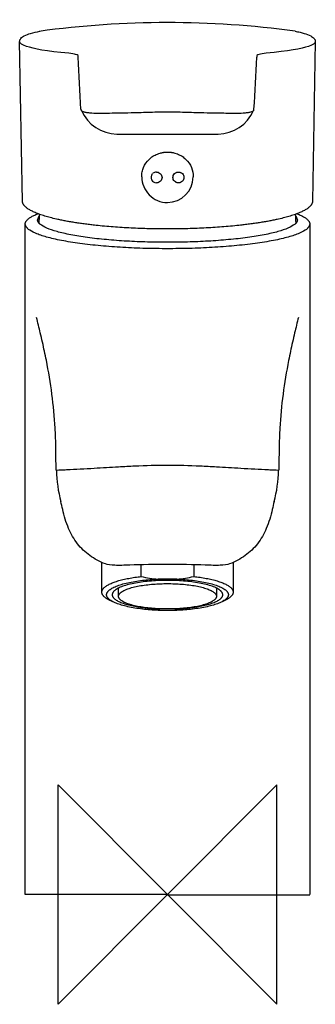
# Model space of a CAD drawing. Header units: millimetres. Extents: x -27 to 27, y -20 to 160.
import ezdxf

# ---------------------------------------------------------------- set-up
doc = ezdxf.new("R2010")
doc.units = ezdxf.units.MM
doc.header["$MEASUREMENT"] = 0
doc.layers.add('ORIGIN', color=6, linetype='Continuous')
doc.layers.add('PLANNING', color=1, linetype='Continuous')

# ---------------------------------------------------------------- blocks, each defined once
blk = doc.blocks.new('243000_CA_f')
at = {"layer": 'ORIGIN'}
for p, q in [((-20, 20), (20, -20)), ((-20, -20), (-20, 20)), ((20, 20), (-20, -20)), ((20, -20), (20, 20))]:
    blk.add_line(p, q, dxfattribs=at)
at = {"layer": 'PLANNING'}
for p, q in [((-26.5, 126.45), (-27.02, 155.59)), ((27.02, 155.58), (26.5, 126.45)), ((-16.33, 152.73), (-16.35, 153.05)), ((16.35, 153.04), (16.33, 152.73)), ((-15.75, 143.02), (-15.75, 143.02)), ((15.75, 143.02), (15.75, 143.02)), ((-2.77, 131.45), (-2.66, 131.56)), ((-24.07, 124.03), (-23.67, 124.2)), ((23.67, 124.2), (24.07, 124.03)), ((-26, 0), (-26, 122.22)), ((-23.49, 122.72), (-23.58, 122.61)), ((23.58, 122.61), (23.49, 122.72)), ((26, 122.22), (26, 0)), ((-19.85, 77.41), (-20.29, 77.37)), ((20.29, 77.37), (19.85, 77.41)), ((-12, 55.29), (-12, 60.6)), ((-4.8, 58.03), (-4.8, 60.16)), ((4.8, 60.16), (4.8, 58.03)), ((12, 60.6), (12, 55.29)), ((1.72, 57.55), (-1.72, 57.55)), ((-8.95, 54.52), (-8.95, 55.91)), ((8.95, 55.91), (8.95, 54.52)), ((-10.11, 53.49), (-10.63, 53.74)), ((10.63, 53.74), (10.11, 53.49)), ((1.72, 51.85), (-1.72, 51.85))]:
    blk.add_line(p, q, dxfattribs=at)
for centre, radius, start, end in [((0.03, -14.98), 174.03, 82.3116, 97.7562), ((-5347.47, -146.14), 5339.51, 3.10663, 3.20865), ((-263.95, 163.44), 280.49, 355.8696, 357.8127), ((-15.23, 143.26), 0.577, 183.1066, 204.8882), ((-9.14, 145.96), 7.23, 204.0123, 269.1726), ((9.15, 145.96), 7.23, 270.8623, 335.9329), ((15.17, 143.28), 0.636, 336.0642, 355.8696), ((-0.3, 979.55), 840.87, 269.3921, 270.64942), ((-2.01, 130.82), 0.99, 140.5259, 270.3795), ((-2.02, 130.8), 0.996, 88.8097, 129.9106), ((-0.08, 130.92), 4.62, 180.0081, 225.2101), ((-0.02, 130.96), 4.72, 270.2594, 359.4674), ((-0.02, 130.87), 4.63, 224.2725, 270.2594), ((2.67, 122.1), 26.17, 175.6301, 179.1329), ((-2.67, 122.11), 26.17, 0.8663, 4.3702), ((-22.78, 123.05), 0.971, 133.445, 177.0817), ((22.78, 123.05), 0.971, 2.9182, 46.5546), ((3.91, 77.88), 24.21, 181.1969, 194.8316), ((-3.39, 77.81), 23.69, 345.0194, 358.9521), ((-52.78, 62.87), 34.43, 12.3908, 14.8316), ((49.14, 63.75), 30.69, 165.0194, 167.7582), ((-0.51, 75.31), 17.8, 256.0627, 266.083), ((0.5, 75.32), 17.81, 273.9188, 283.9401), ((-13, -16482.18), 16482.19, 89.954809, 90.045191), ((13, 16482.18), 16482.19, 269.954809, 270.045191)]:
    blk.add_arc(centre, radius, start, end, dxfattribs=at)
for points, knots in [([(-27.02, 155.59), (-27.02, 155.69), (-26.98, 155.9), (-26.73, 156.32), (-26.06, 156.74), (-24.87, 157.15), (-23.9, 157.37), (-23.32, 157.49)], [141.225318, 141.225318, 141.225318, 141.225318, 141.530072, 141.854289, 142.654709, 143.862211, 145.630401, 145.630401, 145.630401, 145.630401]), ([(23.32, 157.49), (23.62, 157.43), (24.19, 157.31), (25.15, 157.05), (26.05, 156.74), (26.82, 156.25), (27.03, 155.8), (27.02, 155.59)], [47.081759, 47.081759, 47.081759, 47.081759, 48.020681, 48.815949, 50.077619, 50.872694, 51.49509, 51.49509, 51.49509, 51.49509]), ([(-18.01, 153.45), (-22.18, 153.83), (-24.43, 154.26), (-26.59, 154.99), (-27.01, 155.29), (-27.02, 155.59)], [105.3839709, 105.3839709, 105.3839709, 105.3839709, 105.6333796, 105.6333796, 105.7892222, 105.7892222, 105.7892222, 105.7892222]), ([(27.02, 155.59), (27.02, 155.29), (26.6, 155), (24.46, 154.27), (22.18, 153.86), (18.01, 153.45)], [51.4950905, 51.4950905, 51.4950905, 51.4950905, 51.6526256, 51.6526256, 51.9019962, 51.9019962, 51.9019962, 51.9019962]), ([(-16.35, 153.05), (-16.39, 153.12), (-16.53, 153.19), (-17.07, 153.33), (-17.5, 153.4), (-18.01, 153.45)], [104.4464818, 104.4464818, 104.4464818, 104.4464818, 104.8840586, 104.8840586, 105.3839709, 105.3839709, 105.3839709, 105.3839709]), ([(18.01, 153.45), (17.5, 153.4), (17.07, 153.33), (16.53, 153.19), (16.39, 153.12), (16.35, 153.04)], [51.9019962, 51.9019962, 51.9019962, 51.9019962, 52.4019036, 52.4019036, 52.8394847, 52.8394847, 52.8394847, 52.8394847]), ([(-9.65, 142.52), (-10.28, 142.51), (-11.18, 142.48), (-12.58, 142.46), (-13.59, 142.48), (-14.54, 142.58), (-15.11, 142.69), (-15.48, 142.8), (-15.68, 142.92), (-15.74, 142.99), (-15.75, 143.02)], [88.291638, 88.291638, 88.291638, 88.291638, 90.198935, 90.964272, 92.495843, 93.23477, 93.826563, 94.245005, 94.398138, 94.506848, 94.506848, 94.506848, 94.506848]), ([(9.65, 142.52), (8.05, 142.55), (5.31, 142.59), (2.1, 142.7), (0, 142.73), (-2.09, 142.7), (-5.31, 142.59), (-8.04, 142.55), (-9.65, 142.52)], [68.985319, 68.985319, 68.985319, 68.985319, 73.804719, 77.181646, 78.637481, 80.091421, 83.471386, 88.291638, 88.291638, 88.291638, 88.291638]), ([(15.75, 143.02), (15.74, 142.99), (15.68, 142.92), (15.48, 142.8), (15.11, 142.69), (14.54, 142.58), (13.59, 142.48), (11.94, 142.45), (10.54, 142.51), (9.65, 142.52)], [62.775545, 62.775545, 62.775545, 62.775545, 62.883912, 63.036412, 63.453687, 64.044591, 64.783258, 66.315565, 68.985319, 68.985319, 68.985319, 68.985319]), ([(-4.7, 130.92), (-4.7, 131.23), (-4.66, 131.81), (-4.32, 132.97), (-3.6, 133.93), (-2.67, 134.71), (-1.96, 135.04), (-1.32, 135.27), (-0.93, 135.35), (-0.71, 135.39), (-0.6, 135.43), (-0.36, 135.43), (-0.15, 135.44), (0, 135.44)], [15.626755, 15.626755, 15.626755, 15.626755, 16.550758, 17.385607, 19.1967, 20.088709, 21.022186, 21.533321, 22.134537, 22.184194, 22.236667, 22.453119, 22.894546, 22.894546, 22.894546, 22.894546]), ([(0, 135.44), (0.15, 135.44), (0.36, 135.43), (0.6, 135.43), (0.71, 135.39), (0.82, 135.37), (1.04, 135.33), (1.4, 135.24), (1.96, 135.05), (2.67, 134.71), (3.6, 133.93), (4.51, 132.72), (4.71, 131.5), (4.7, 130.92)], [22.894546, 22.894546, 22.894546, 22.894546, 23.33558, 23.552273, 23.605031, 23.654871, 23.916519, 24.256122, 24.766966, 25.700857, 26.592999, 28.403137, 30.162458, 30.162458, 30.162458, 30.162458]), ([(-2, 131.79), (-1.96, 131.79), (-1.91, 131.79), (-1.86, 131.79), (-1.8, 131.77), (-1.72, 131.75), (-1.52, 131.68), (-1.27, 131.51), (-1.04, 131.18), (-0.98, 130.8), (-1.04, 130.42), (-1.27, 130.09), (-1.52, 129.93), (-1.72, 129.86), (-1.8, 129.85), (-1.86, 129.83), (-1.91, 129.83), (-1.96, 129.83), (-2, 129.83)], [3.121133, 3.121133, 3.121133, 3.121133, 3.230423, 3.27075, 3.285855, 3.420357, 3.515732, 3.91645, 4.309647, 4.688187, 5.065525, 5.455286, 5.852207, 5.94653, 6.080822, 6.096464, 6.137434, 6.247471, 6.247471, 6.247471, 6.247471]), ([(2, 129.83), (1.96, 129.83), (1.91, 129.83), (1.86, 129.83), (1.8, 129.85), (1.72, 129.86), (1.52, 129.93), (1.27, 130.09), (1.04, 130.42), (0.98, 130.8), (1.04, 131.19), (1.28, 131.52), (1.53, 131.68), (1.72, 131.75), (1.8, 131.77), (1.85, 131.78), (1.9, 131.79), (1.95, 131.79), (2, 131.79)], [0, 0, 0, 0, 0.109982, 0.150567, 0.165598, 0.299214, 0.39411, 0.790985, 1.181038, 1.558282, 1.936547, 2.34714, 2.738331, 2.825814, 2.960874, 2.97078, 2.979936, 3.125357, 3.125357, 3.125357, 3.125357]), ([(2, 131.79), (2.04, 131.79), (2.09, 131.79), (2.14, 131.79), (2.2, 131.77), (2.28, 131.76), (2.48, 131.69), (2.73, 131.53), (2.96, 131.21), (3.02, 130.83), (2.96, 130.44), (2.73, 130.11), (2.48, 129.94), (2.28, 129.87), (2.2, 129.85), (2.14, 129.83), (2.08, 129.83), (2.04, 129.83), (2, 129.83)], [0, 0, 0, 0, 0.109209, 0.149426, 0.164363, 0.297989, 0.392433, 0.787733, 1.175535, 1.552077, 1.931178, 2.32614, 2.728382, 2.823685, 2.958347, 2.974429, 3.014746, 3.122103, 3.122103, 3.122103, 3.122103]), ([(-20.29, 77.37), (-20.31, 77.38), (-20.33, 77.42), (-20.35, 77.61), (-20.37, 78), (-20.38, 79.11), (-20.38, 80.5), (-20.42, 82.66), (-20.56, 86.15), (-21.04, 91.3), (-21.92, 96.51), (-22.72, 100.22), (-23.33, 102.83), (-23.7, 104.34), (-23.92, 105.28)], [42.88623, 42.88623, 42.88623, 42.88623, 42.935195, 43.030877, 43.449797, 44.099384, 46.36756, 47.606297, 50.60235, 56.843099, 63.101637, 66.456611, 68.217951, 71.130793, 71.130793, 71.130793, 71.130793]), ([(23.92, 105.29), (23.7, 104.34), (23.33, 102.83), (22.72, 100.22), (21.92, 96.51), (21.04, 91.3), (20.56, 86.15), (20.42, 82.66), (20.38, 80.49), (20.38, 79.11), (20.37, 78), (20.35, 77.61), (20.33, 77.42), (20.31, 77.38), (20.29, 77.37)], [-28.247422, -28.247422, -28.247422, -28.247422, -25.336759, -23.573641, -20.211646, -13.951913, -7.715475, -4.71838, -3.47936, -1.211587, -0.562808, -0.14445, -0.048907, 0, 0, 0, 0]), ([(0, 78.28), (-1.99, 78.28), (-4.97, 78.2), (-9.43, 77.97), (-12.76, 77.76), (-15.92, 77.58), (-17.93, 77.48), (-19.2, 77.43), (-19.67, 77.41), (-19.81, 77.41), (-19.85, 77.41)], [20.316893, 20.316893, 20.316893, 20.316893, 26.282995, 29.265484, 33.718624, 36.279136, 38.773324, 39.760796, 40.075263, 40.190117, 40.190117, 40.190117, 40.190117]), ([(19.85, 77.41), (19.81, 77.41), (19.67, 77.41), (19.2, 77.43), (17.93, 77.48), (15.92, 77.58), (12.76, 77.76), (9.43, 77.97), (4.97, 78.2), (1.99, 78.28), (0, 78.28)], [0.443669, 0.443669, 0.443669, 0.443669, 0.558524, 0.87299, 1.860462, 4.35465, 6.915162, 11.368303, 14.350792, 20.316893, 20.316893, 20.316893, 20.316893]), ([(-11.35, 60.33), (-11.87, 60.53), (-12.85, 60.97), (-14.66, 62.08), (-16.59, 63.94), (-18.24, 66.87), (-18.89, 69.07), (-19.15, 70.26)], [22.43421, 22.43421, 22.43421, 22.43421, 24.077327, 25.655713, 28.792817, 32.027187, 35.659416, 35.659416, 35.659416, 35.659416]), ([(19.15, 70.26), (18.89, 69.07), (18.24, 66.87), (16.59, 63.94), (14.66, 62.08), (12.85, 60.97), (11.87, 60.53), (11.35, 60.33)], [7.226814, 7.226814, 7.226814, 7.226814, 10.859043, 14.093413, 17.230517, 18.808903, 20.45202, 20.45202, 20.45202, 20.45202]), ([(0, 60.23), (-2.23, 60.23), (-4.78, 60.17), (-7.91, 60.07), (-8.83, 60.04), (-10.35, 60.1), (-10.95, 60.18), (-11.35, 60.33)], [21.4431092, 21.4431092, 21.4431092, 21.4431092, 21.944334, 21.944334, 22.1935826, 22.1935826, 22.4342101, 22.4342101, 22.4342101, 22.4342101]), ([(11.35, 60.33), (10.95, 60.18), (10.35, 60.1), (8.83, 60.04), (7.91, 60.07), (4.79, 60.17), (2.23, 60.23), (0, 60.23)], [20.4520202, 20.4520202, 20.4520202, 20.4520202, 20.6926196, 20.6926196, 20.9418177, 20.9418177, 21.4431092, 21.4431092, 21.4431092, 21.4431092])]:
    blk.add_open_spline(points, degree=3, knots=knots, dxfattribs=at)
for points, weights in [([(-20.03, 123.15), (-26.47, 124.57), (-26.5, 126.45)], [1, 0.925311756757, 0.974083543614]), ([(26.5, 126.45), (26.47, 124.57), (20.03, 123.15)], [0.974083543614, 0.925311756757, 1]), ([(-26, 122.32), (-26, 123.21), (-24.07, 124.03)], [1, 0.924783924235, 0.888199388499]), ([(24.07, 124.03), (26, 123.21), (26, 122.32)], [0.888199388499, 0.924783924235, 1]), ([(0, 117.81), (-26, 117.81), (-26, 122.32)], [1, 0.707106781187, 1]), ([(0, 118.98), (-23.75, 118.98), (-23.75, 123.1)], [1, 0.707106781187, 1]), ([(0, 121.41), (-12.1, 121.41), (-20.03, 123.15)], [1, 0.90963336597, 1]), ([(20.03, 123.15), (12.1, 121.41), (0, 121.41)], [1, 0.90963336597, 1]), ([(23.75, 123.1), (23.75, 118.98), (0, 118.98)], [1, 0.707106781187, 1]), ([(26, 122.32), (26, 117.81), (0, 117.81)], [1, 0.707106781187, 1]), ([(-12, 55.18), (-12, 57.22), (-4.8, 58.03)], [1, 0.836556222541, 1]), ([(-11.13, 54.7), (-11.13, 57.17), (-1.72, 57.55)], [1, 0.759823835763, 1]), ([(1.72, 57.55), (11.13, 57.17), (11.13, 54.7)], [1, 0.759823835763, 1]), ([(4.8, 58.03), (12, 57.22), (12, 55.18)], [1, 0.836556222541, 1]), ([(0, 57.32), (-10.1, 57.32), (-10.1, 54.7)], [1, 0.707106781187, 1]), ([(-8.95, 54.41), (-8.95, 56.73), (0, 56.73)], [1, 0.707106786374, 0.999999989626]), ([(10.1, 54.7), (10.1, 57.32), (0, 57.32)], [1, 0.707107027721, 0.999999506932]), ([(0, 56.73), (8.95, 56.73), (8.95, 54.41)], [1, 0.707106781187, 1]), ([(-10.63, 53.74), (-12, 54.42), (-12, 55.18)], [0.920450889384, 0.931603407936, 1]), ([(-1.72, 51.85), (-11.13, 52.24), (-11.13, 54.7)], [1, 0.759823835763, 1]), ([(-10.1, 54.7), (-10.1, 52.42), (-1.37, 52.11)], [1, 0.73456552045, 0.950231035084]), ([(0, 52.1), (-8.95, 52.1), (-8.95, 54.41)], [1, 0.707106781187, 1]), ([(8.95, 54.41), (8.95, 52.1), (0, 52.1)], [1, 0.707106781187, 1]), ([(1.37, 52.11), (10.1, 52.42), (10.1, 54.7)], [0.950231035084, 0.73456552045, 1]), ([(11.13, 54.7), (11.13, 52.24), (1.72, 51.85)], [1, 0.759823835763, 1]), ([(12, 55.18), (12, 54.42), (10.63, 53.74)], [1, 0.931603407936, 0.920450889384])]:
    blk.add_rational_spline(points, weights, degree=2, dxfattribs=at)

msp = doc.modelspace()

# ---------------------------------------------------------------- block references
msp.add_blockref('243000_CA_f', (0, 0))

doc.saveas('drawing.dxf')
